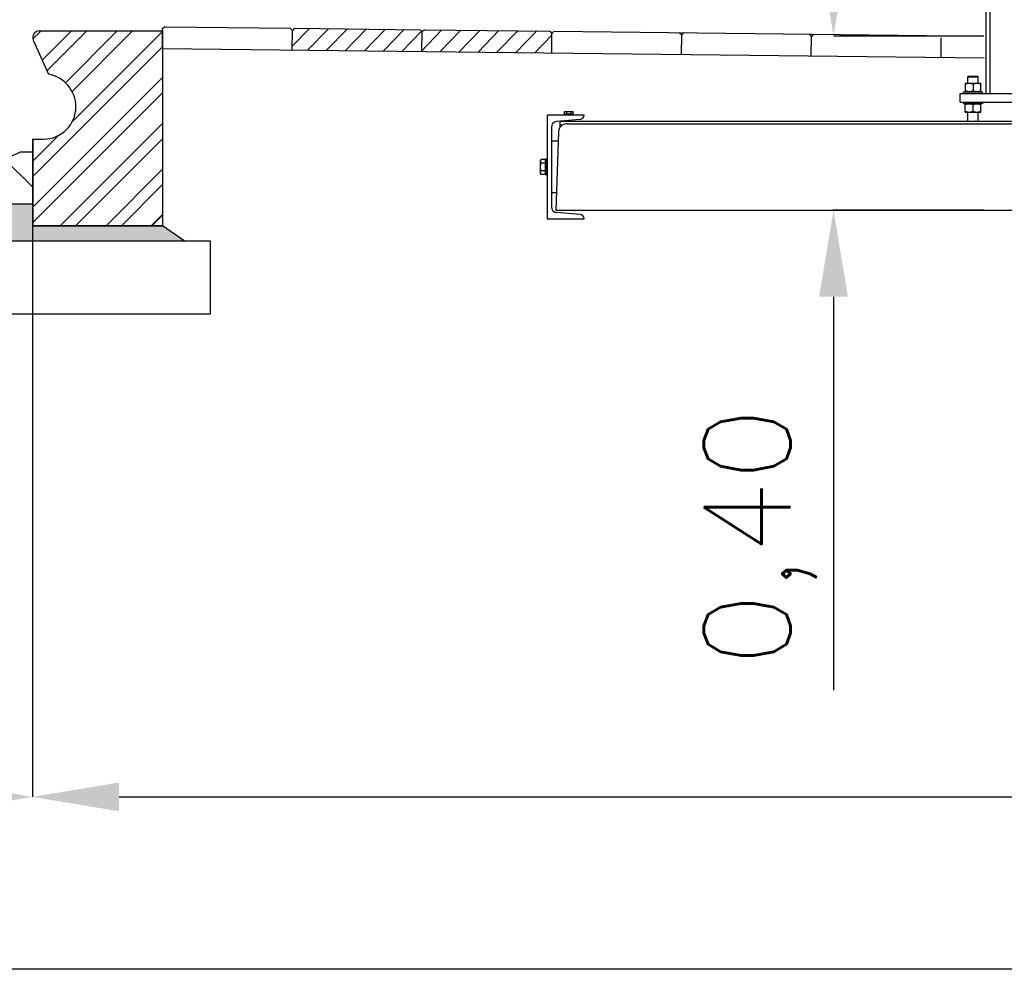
# Model space of a CAD drawing. Header units: millimetres. Extents: x 96940 to 101272, y 432237 to 434659.
# Tile 126 of 256: x 97686.05 to 97688.32, y 432609.11 to 432611.33. Entities that reach past the tile are written whole.
import ezdxf

# ---------------------------------------------------------------- set-up
doc = ezdxf.new("R2010")
doc.units = ezdxf.units.MM
for name, color, linetype in [('N-DI-CONSTRLIJN', 40, 'Continuous'), ('NW_profiel', 7, 'Continuous'), ('NW_profiel_arcering', 254, 'Continuous'), ('R_BN_T_N_Arcering', 7, 'Continuous'), ('R_BN_T_N_Halte', 3, 'Continuous'), ('R_BN_T_N_Halte_Bemating', 1, 'Continuous'), ('R_BN_T_N_Tramplus abri 2e generatie', 7, 'Continuous'), ('R_C_GOOT', 7, 'Continuous'), ('R_C_LIJN35', 2, 'Continuous'), ('R_C_LIJN50', 3, 'Continuous')]:
    doc.layers.add(name, color=color, linetype=linetype)
doc.styles.get("Standard").update_dxf_attribs({"font": 'romans.shx'})
doc.dimstyles.new('RET 1-500', dxfattribs={"dimtxt": 1, "dimasz": 1, "dimexe": 0.3, "dimexo": 0, "dimgap": 0.3, "dimtad": 1, "dimdec": 3, "dimzin": 1, "dimtxsty": 'Standard', "dimcen": 0, "dimclrd": 1, "dimclre": 1, "dimclrt": 7, "dimaunit": 2, "dimadec": 4, "dimazin": 0, "dimtfac": 1, "dimtdec": 3, "dimtofl": 0, "dimtmove": 0, "dimatfit": 0, "dimfxl": 1, "dimarcsym": 0})

# ---------------------------------------------------------------- blocks, each defined once
blk = doc.blocks.new('*D69')
at = {"layer": 'Defpoints', "color": 0, "transparency": 16777216}
for p in [(97686.0768, 432611.0567), (97691.0769, 432611.0266), (97691.0769, 432609.5362)]:
    blk.add_point(p, dxfattribs=at)
at = {"layer": 'R_BN_T_N_Halte_Bemating', "color": 1, "lineweight": -2, "transparency": 16777216}
for p, q in [((97686.0768, 432611.0567), (97686.0768, 432609.5362)), ((97691.0769, 432611.0266), (97691.0769, 432609.5362)), ((97686.2768, 432609.5362), (97690.8769, 432609.5362))]:
    blk.add_line(p, q, dxfattribs=at)
at = {"layer": 'R_BN_T_N_Halte_Bemating', "color": 1, "transparency": 16777216}
for points in [[(97686.2768, 432609.5696), (97686.2768, 432609.5029), (97686.0768, 432609.5362)], [(97690.8769, 432609.5696), (97690.8769, 432609.5029), (97691.0769, 432609.5362)]]:
    blk.add_solid(points, dxfattribs=at)
at = {"layer": 'R_BN_T_N_Halte_Bemating', "color": 7, "transparency": 16777216, "insert": (97689.5241, 432609.7053), "char_height": 0.2, "attachment_point": 5}
blk.add_mtext('5,00', dxfattribs=at)
blk = doc.blocks.new('*D51')
at = {"layer": 'Defpoints', "color": 0, "transparency": 16777216}
for p in [(97684.7869, 432611.1236), (97686.0768, 432611.0567), (97686.0768, 432609.5362)]:
    blk.add_point(p, dxfattribs=at)
at = {"layer": 'R_BN_T_N_Halte_Bemating', "color": 1, "lineweight": -2, "transparency": 16777216}
for p, q in [((97684.7869, 432611.1236), (97684.7869, 432609.5362)), ((97686.0768, 432611.0567), (97686.0768, 432609.5362)), ((97684.9869, 432609.5362), (97685.8768, 432609.5362))]:
    blk.add_line(p, q, dxfattribs=at)
at = {"layer": 'R_BN_T_N_Halte_Bemating', "color": 1, "transparency": 16777216}
for points in [[(97684.9869, 432609.5696), (97684.9869, 432609.5029), (97684.7869, 432609.5362)], [(97685.8768, 432609.5696), (97685.8768, 432609.5029), (97686.0768, 432609.5362)]]:
    blk.add_solid(points, dxfattribs=at)
at = {"layer": 'R_BN_T_N_Halte_Bemating', "color": 7, "transparency": 16777216, "insert": (97685.4319, 432609.7053), "char_height": 0.2, "attachment_point": 5}
blk.add_mtext('1,29', dxfattribs=at)
blk = doc.blocks.new('*D52')
at = {"layer": 'Defpoints', "color": 0, "transparency": 16777216}
for p in [(97691.0769, 432610.3011), (97669.6869, 432610.169), (97691.0769, 432609.1387)]:
    blk.add_point(p, dxfattribs=at)
at = {"layer": 'R_BN_T_N_Halte_Bemating', "color": 1, "lineweight": -2, "transparency": 16777216}
for p, q in [((97691.0769, 432610.3011), (97691.0769, 432609.1387)), ((97669.6869, 432610.169), (97669.6869, 432609.1387)), ((97669.8869, 432609.1387), (97690.8769, 432609.1387))]:
    blk.add_line(p, q, dxfattribs=at)
at = {"layer": 'R_BN_T_N_Halte_Bemating', "color": 1, "transparency": 16777216}
for points in [[(97669.8869, 432609.172), (97669.8869, 432609.1053), (97669.6869, 432609.1387)], [(97690.8769, 432609.172), (97690.8769, 432609.1053), (97691.0769, 432609.1387)]]:
    blk.add_solid(points, dxfattribs=at)
at = {"layer": 'R_BN_T_N_Halte_Bemating', "color": 7, "transparency": 16777216, "insert": (97680.0918, 432609.3077), "char_height": 0.2, "attachment_point": 5}
blk.add_mtext('21,39', dxfattribs=at)
blk = doc.blocks.new('*D524')
at = {"layer": 'Defpoints', "color": 0, "transparency": 16777216}
for p in [(97688.2758, 432611.2948), (97687.9282, 432610.8923), (97688.2758, 432610.8923)]:
    blk.add_point(p, dxfattribs=at)
at = {"layer": 'R_BN_T_N_Halte_Bemating', "color": 1, "lineweight": -2, "transparency": 16777216}
for p, q in [((97687.9282, 432611.4948), (97687.9282, 432611.6948)), ((97688.2758, 432611.2948), (97687.9282, 432611.2948)), ((97688.2758, 432610.8923), (97687.9282, 432610.8923)), ((97687.9282, 432610.6923), (97687.9282, 432609.7828))]:
    blk.add_line(p, q, dxfattribs=at)
at = {"layer": 'R_BN_T_N_Halte_Bemating', "color": 1, "transparency": 16777216}
for points in [[(97687.8949, 432611.4948), (97687.9616, 432611.4948), (97687.9282, 432611.2948)], [(97687.8949, 432610.6923), (97687.9616, 432610.6923), (97687.9282, 432610.8923)]]:
    blk.add_solid(points, dxfattribs=at)
at = {"layer": 'R_BN_T_N_Halte_Bemating', "color": 7, "transparency": 16777216, "insert": (97687.7592, 432610.1376), "char_height": 0.2, "attachment_point": 5, "rotation": 90}
blk.add_mtext('0,40', dxfattribs=at)

msp = doc.modelspace()

# ---------------------------------------------------------------- hatches: boundary and pattern name
at = {"layer": 'NW_profiel_arcering'}
h = msp.add_hatch(dxfattribs=at)
h.set_pattern_fill('ANSI31', color=1, scale=0.01, angle=-360.86769, style=0)
h.set_pattern_definition([(45.86769, (97563.904714, 432498.539054), (-0.022788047, 0.022108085), [])])
h.paths.add_polyline_path([(97686.97731, 432611.30456), (97686.97237, 432611.30961), (97686.68239, 432611.31291), (97686.67733, 432611.30796), (97686.67682, 432611.26297), (97686.9768, 432611.25956)])
h.paths.add_polyline_path([(97687.27235, 432611.3062), (97686.98237, 432611.3095), (97686.97731, 432611.30456), (97686.9768, 432611.25956), (97687.27678, 432611.25615), (97687.27729, 432611.30115)])
at = {"layer": 'R_BN_T_N_Arcering'}
msp.add_hatch(color=1, dxfattribs=at).paths.add_polyline_path([(97686.42689, 432610.82168), (97686.37689, 432610.85669), (97686.07689, 432610.85669), (97686.07689, 432610.90669), (97685.77689, 432610.90669), (97685.72814, 432610.85268), (97685.85914, 432610.85268), (97685.85435, 432610.82168)])
at = {"layer": 'R_BN_T_N_Tramplus abri 2e generatie'}
h = msp.add_hatch(dxfattribs=at)
h.set_pattern_fill('ANSI32', color=256, scale=0.2, style=0)
h.set_pattern_definition([(45, (97676.23411, 432611.02661), (-0.053033, 0.053033), []), (45, (97676.26946, 432611.02661), (-0.053033, 0.053033), [])])
edge = h.paths.add_edge_path()
edge.add_ellipse((97686.10181, 432611.13178), major_axis=(-0.05309, 0.05309), ratio=1, start_angle=135, end_angle=224.93389, ccw=False)
edge.add_line((97686.10181, 432611.05669), (97686.07689, 432611.05669))
edge.add_line((97686.07689, 432611.05669), (97686.07689, 432611.02661))
edge.add_line((97686.07689, 432611.02661), (97686.07743, 432611.02661))
edge.add_line((97686.07743, 432611.02661), (97686.07743, 432610.91161))
edge.add_line((97686.07743, 432610.91161), (97686.07689, 432610.91161))
edge.add_line((97686.07689, 432610.91161), (97686.07689, 432610.85669))
edge.add_line((97686.07689, 432610.85669), (97686.37689, 432610.85669))
edge.add_line((97686.37689, 432610.85669), (97686.37689, 432611.30669))
edge.add_line((97686.37689, 432611.30669), (97686.26143, 432611.30669))
edge.add_line((97686.26143, 432611.30661), (97686.09032, 432611.30661))
edge.add_ellipse((97686.09189, 432611.29169), major_axis=(-0.01061, 0.01061), ratio=1, start_angle=-39.00062, end_angle=69)
edge.add_line((97686.07819, 432611.28559), (97686.11336, 432611.20659))
edge.add_ellipse((97686.10012, 432611.13097), major_axis=(-0.05429, 0.05429), ratio=1, start_angle=225.53693, end_angle=305.07189, ccw=False)
at = {"layer": 'R_C_GOOT', "ltscale": 0.5}
h = msp.add_hatch(dxfattribs=at)
h.set_pattern_fill('ANSI31', color=1, scale=0.5, angle=90, style=0)
h.set_pattern_definition([(135, (97675.97291, 432616.011395), (-0.04419417, -0.04419417), [])])
h.paths.add_polyline_path([(97686.07689, 432610.90669), (97686.07689, 432611.02669), (97686.04689, 432611.02669, -0.2450524), (97685.80689, 432611.02669), (97685.77689, 432611.02669), (97685.77689, 432610.90669)])

# ---------------------------------------------------------------- linework, layer by layer
at = {"layer": 'N-DI-CONSTRLIJN', "color": 1}
msp.add_line((97686.35259, 432610.85813), (97686.37689, 432610.88243), dxfattribs=at)
at = {"layer": 'NW_profiel', "color": 9}
for p, q in [((97686.37684, 432611.26638), (97686.37735, 432611.31137)), ((97686.38241, 432611.31632), (97686.37735, 432611.31137)), ((97686.38241, 432611.31632), (97686.67239, 432611.31302)), ((97686.67239, 432611.31302), (97686.67733, 432611.30796)), ((97686.67682, 432611.26297), (97686.67733, 432611.30796)), ((97686.68239, 432611.31291), (97686.67733, 432611.30796)), ((97686.68239, 432611.31291), (97686.97237, 432611.30961)), ((97686.97237, 432611.30961), (97686.97731, 432611.30456)), ((97686.9768, 432611.25956), (97686.97731, 432611.30456)), ((97686.98237, 432611.3095), (97686.97731, 432611.30456)), ((97686.98237, 432611.3095), (97687.27235, 432611.3062)), ((97687.27235, 432611.3062), (97687.27729, 432611.30115)), ((97687.27678, 432611.25615), (97687.27729, 432611.30115)), ((97687.28235, 432611.30609), (97687.27729, 432611.30115)), ((97687.28235, 432611.30609), (97688.27577, 432611.2948)), ((97687.57233, 432611.30279), (97687.57728, 432611.29774)), ((97687.57676, 432611.25274), (97687.57728, 432611.29774)), ((97687.58233, 432611.30268), (97687.57728, 432611.29774)), ((97687.87231, 432611.29939), (97687.87726, 432611.29433)), ((97687.88231, 432611.29927), (97687.87726, 432611.29433)), ((97687.87674, 432611.24933), (97687.87726, 432611.29433)), ((97688.17673, 432611.24592), (97688.17724, 432611.29092)), ((97686.37684, 432611.26638), (97688.27653, 432611.24479))]:
    msp.add_line(p, q, dxfattribs=at)
at = {"layer": 'R_BN_T_N_Halte', "color": 1}
msp.add_line((97686.07689, 432610.85669), (97686.37689, 432610.85669), dxfattribs=at)
at = {"layer": 'R_BN_T_N_Tramplus abri 2e generatie'}
for p, q in [((97688.28097, 432611.16232), (97688.28097, 432611.69586)), ((97688.29017, 432611.16232), (97688.29017, 432611.69473)), ((97688.23297, 432611.18532), (97688.23297, 432611.16632)), ((97688.26897, 432611.18532), (97688.23297, 432611.18532)), ((97688.23897, 432611.20082), (97688.24047, 432611.20232)), ((97688.23897, 432611.18532), (97688.23897, 432611.20082)), ((97688.23897, 432611.20082), (97688.26297, 432611.20082)), ((97688.24047, 432611.20232), (97688.26147, 432611.20232)), ((97688.26297, 432611.20082), (97688.26147, 432611.20232)), ((97688.26297, 432611.18532), (97688.26297, 432611.20082)), ((97688.26897, 432611.16632), (97688.26897, 432611.18532)), ((97688.22097, 432611.14232), (97688.22097, 432611.16232)), ((97688.22097, 432611.16232), (97688.49597, 432611.16232)), ((97688.22897, 432611.16232), (97688.22897, 432611.16632)), ((97688.22897, 432611.16632), (97688.27297, 432611.16632)), ((97688.25097, 432611.18371), (97688.25097, 432611.16793)), ((97688.27297, 432611.16232), (97688.27297, 432611.16632)), ((97688.22097, 432611.14232), (97688.47597, 432611.14232)), ((97688.22897, 432611.14232), (97688.22897, 432611.13832)), ((97688.27297, 432611.13832), (97688.22897, 432611.13832)), ((97688.23297, 432611.11932), (97688.23297, 432611.13832)), ((97688.26897, 432611.11932), (97688.26897, 432611.13832)), ((97688.27297, 432611.14232), (97688.27297, 432611.13832)), ((97687.30666, 432611.11996), (97687.30797, 432611.12072)), ((97687.30666, 432611.11492), (97687.30666, 432611.11996)), ((97687.30797, 432611.12072), (97687.32497, 432611.12072)), ((97687.31157, 432611.11492), (97687.31157, 432611.11996)), ((97687.32138, 432611.11492), (97687.32138, 432611.11996)), ((97687.32629, 432611.11996), (97687.32497, 432611.12072)), ((97687.32629, 432611.11492), (97687.32629, 432611.11996)), ((97688.23297, 432611.11932), (97688.26897, 432611.11932)), ((97688.23897, 432611.09732), (97688.23897, 432611.11932)), ((97688.25097, 432611.12093), (97688.25097, 432611.13671)), ((97688.26297, 432611.09732), (97688.26297, 432611.11932)), ((97687.26647, 432611.11232), (97687.26647, 432610.87232)), ((97687.35147, 432611.11232), (97687.26647, 432611.11232)), ((97687.34235, 432611.10224), (97687.28784, 432611.09747)), ((97687.29597, 432611.08373), (97687.29597, 432611.09732)), ((97688.79597, 432611.09732), (97687.29597, 432611.09732)), ((97687.30647, 432611.11232), (97687.30647, 432611.11432)), ((97687.30647, 432611.11432), (97687.32647, 432611.11432)), ((97687.30666, 432611.11492), (97687.32629, 432611.11492)), ((97687.30797, 432611.11432), (97687.30797, 432611.11492)), ((97687.31147, 432611.09954), (97687.31147, 432611.09732)), ((97687.32147, 432611.10042), (97687.32147, 432611.09732)), ((97687.32497, 432611.11432), (97687.32497, 432611.11492)), ((97687.32647, 432611.11232), (97687.32647, 432611.11432)), ((97687.27597, 432611.08452), (97687.27597, 432610.90012)), ((97687.29228, 432611.07302), (97687.28597, 432610.89232)), ((97687.30207, 432611.08932), (97687.29597, 432611.08932)), ((97687.31227, 432611.09232), (97688.77968, 432611.09232)), ((97687.29156, 432611.05232), (97687.27597, 432611.05232)), ((97687.25231, 432611.00964), (97687.25097, 432611.00732)), ((97687.25097, 432610.97732), (97687.25097, 432611.00732)), ((97687.26267, 432611.00964), (97687.25231, 432611.00964)), ((97687.26267, 432610.975), (97687.26267, 432611.00964)), ((97687.26347, 432611.00732), (97687.26267, 432611.00732)), ((97687.26347, 432611.01082), (97687.26347, 432610.97382)), ((97687.26347, 432611.01082), (97687.26647, 432611.01082)), ((97687.26267, 432611.00098), (97687.25231, 432611.00098)), ((97687.26267, 432610.98366), (97687.25231, 432610.98366)), ((97687.25231, 432610.975), (97687.25097, 432610.97732)), ((97687.26267, 432610.975), (97687.25231, 432610.975)), ((97687.26347, 432610.97732), (97687.26267, 432610.97732)), ((97687.26347, 432610.97382), (97687.26647, 432610.97382)), ((97687.28737, 432610.93232), (97687.27597, 432610.93232)), ((97687.28597, 432610.89232), (97688.80597, 432610.89232)), ((97687.26647, 432610.87232), (97687.35147, 432610.87232)), ((97687.34235, 432610.8824), (97687.28784, 432610.88717))]:
    msp.add_line(p, q, dxfattribs=at)
at = {"layer": 'R_BN_T_N_Tramplus abri 2e generatie', "color": 9}
for p, q in [((97686.09189, 432611.30669), (97686.37689, 432611.30669)), ((97686.37689, 432611.30669), (97686.37689, 432610.85669)), ((97686.07819, 432611.28559), (97686.11336, 432611.20659)), ((97686.07684, 432611.05669), (97686.10184, 432611.05669)), ((97686.07684, 432611.05669), (97686.10184, 432611.05669)), ((97686.07684, 432611.05669), (97686.10184, 432611.05669)), ((97686.07689, 432611.05669), (97686.07689, 432610.85669)), ((97686.07689, 432611.05669), (97686.07689, 432610.85669)), ((97686.07689, 432611.05669), (97686.07689, 432610.85669)), ((97686.07689, 432611.02661), (97686.07689, 432610.90661)), ((97686.07689, 432611.02661), (97686.07689, 432610.90661)), ((97686.07689, 432611.02661), (97686.07689, 432610.90661)), ((97686.07689, 432610.85669), (97686.37689, 432610.85669))]:
    msp.add_line(p, q, dxfattribs=at)
at = {"layer": 'R_BN_T_N_Tramplus abri 2e generatie', "color": 2}
for p, q in [((97687.28762, 432610.89232), (97687.28605, 432610.89456)), ((97687.35141, 432610.87257), (97687.35087, 432610.87232))]:
    msp.add_line(p, q, dxfattribs=at)
at = {"layer": 'R_BN_T_N_Tramplus abri 2e generatie'}
for points in [[(97688.24197, 432611.18532), (97688.24021, 432611.18526), (97688.23844, 432611.18506), (97688.23667, 432611.18474), (97688.23486, 432611.18429), (97688.23297, 432611.18371)], [(97688.25097, 432611.18371), (97688.24909, 432611.18429), (97688.24728, 432611.18474), (97688.24551, 432611.18506), (97688.24374, 432611.18526), (97688.24197, 432611.18532)], [(97688.25997, 432611.18532), (97688.25821, 432611.18526), (97688.25644, 432611.18506), (97688.25467, 432611.18474), (97688.25286, 432611.18429), (97688.25097, 432611.18371)], [(97688.26897, 432611.18371), (97688.26709, 432611.18429), (97688.26528, 432611.18474), (97688.26351, 432611.18506), (97688.26174, 432611.18526), (97688.25997, 432611.18532)], [(97688.24197, 432611.16632), (97688.24021, 432611.16639), (97688.23844, 432611.16659), (97688.23667, 432611.16691), (97688.23486, 432611.16735), (97688.23297, 432611.16793)], [(97688.25097, 432611.16793), (97688.24909, 432611.16735), (97688.24728, 432611.16691), (97688.24551, 432611.16659), (97688.24374, 432611.16639), (97688.24197, 432611.16632)], [(97688.25997, 432611.16632), (97688.25821, 432611.16639), (97688.25644, 432611.16659), (97688.25467, 432611.16691), (97688.25286, 432611.16735), (97688.25097, 432611.16793)], [(97688.26897, 432611.16793), (97688.26709, 432611.16735), (97688.26528, 432611.16691), (97688.26351, 432611.16659), (97688.26174, 432611.16639), (97688.25997, 432611.16632)], [(97688.23297, 432611.13671), (97688.23486, 432611.13729), (97688.23667, 432611.13774), (97688.23844, 432611.13806), (97688.24021, 432611.13826), (97688.24197, 432611.13832)], [(97688.24197, 432611.13832), (97688.24374, 432611.13826), (97688.24551, 432611.13806), (97688.24728, 432611.13774), (97688.24909, 432611.13729), (97688.25097, 432611.13671)], [(97688.25097, 432611.13671), (97688.25286, 432611.13729), (97688.25467, 432611.13774), (97688.25644, 432611.13806), (97688.25821, 432611.13826), (97688.25997, 432611.13832)], [(97688.25997, 432611.13832), (97688.26174, 432611.13826), (97688.26351, 432611.13806), (97688.26528, 432611.13774), (97688.26709, 432611.13729), (97688.26897, 432611.13671)], [(97687.30666, 432611.11996), (97687.30717, 432611.12023), (97687.30767, 432611.12044), (97687.30815, 432611.1206), (97687.30863, 432611.12069), (97687.30911, 432611.12072)], [(97687.30911, 432611.12072), (97687.30959, 432611.12069), (97687.31008, 432611.1206), (97687.31056, 432611.12044), (97687.31105, 432611.12023), (97687.31157, 432611.11996)], [(97687.31157, 432611.11996), (97687.31259, 432611.12023), (97687.31357, 432611.12044), (97687.31454, 432611.1206), (97687.31551, 432611.12069), (97687.31647, 432611.12072)], [(97687.31647, 432611.12072), (97687.31745, 432611.12069), (97687.31842, 432611.1206), (97687.31939, 432611.12044), (97687.32037, 432611.12023), (97687.32138, 432611.11996)], [(97687.32138, 432611.11996), (97687.3219, 432611.12023), (97687.32239, 432611.12044), (97687.32287, 432611.1206), (97687.32335, 432611.12069), (97687.32384, 432611.12072)], [(97687.32384, 432611.12072), (97687.32432, 432611.12069), (97687.3248, 432611.1206), (97687.32528, 432611.12044), (97687.32578, 432611.12023), (97687.32629, 432611.11996)], [(97688.23297, 432611.12093), (97688.23486, 432611.12035), (97688.23667, 432611.11991), (97688.23844, 432611.11959), (97688.24021, 432611.11939), (97688.24197, 432611.11932)], [(97688.24197, 432611.11932), (97688.24374, 432611.11939), (97688.24551, 432611.11959), (97688.24728, 432611.11991), (97688.24909, 432611.12035), (97688.25097, 432611.12093)], [(97688.25097, 432611.12093), (97688.25286, 432611.12035), (97688.25467, 432611.11991), (97688.25644, 432611.11959), (97688.25821, 432611.11939), (97688.25997, 432611.11932)], [(97688.25997, 432611.11932), (97688.26174, 432611.11939), (97688.26351, 432611.11959), (97688.26528, 432611.11991), (97688.26709, 432611.12035), (97688.26897, 432611.12093)], [(97687.25097, 432611.00531), (97687.25106, 432611.00637), (97687.25132, 432611.00744), (97687.25173, 432611.00852), (97687.25231, 432611.00964)], [(97687.25231, 432611.00098), (97687.25173, 432611.00211), (97687.25132, 432611.00319), (97687.25106, 432611.00425), (97687.25097, 432611.00531)], [(97687.25097, 432610.99232), (97687.25103, 432610.99404), (97687.2512, 432610.99575), (97687.25147, 432610.99746), (97687.25184, 432610.9992), (97687.25231, 432611.00098)], [(97687.25231, 432610.98366), (97687.25184, 432610.98546), (97687.25147, 432610.9872), (97687.2512, 432610.98891), (97687.25103, 432610.99062), (97687.25097, 432610.99232)], [(97687.25097, 432610.97933), (97687.25106, 432610.98039), (97687.25132, 432610.98146), (97687.25173, 432610.98254), (97687.25231, 432610.98366)], [(97687.25231, 432610.975), (97687.25173, 432610.97613), (97687.25132, 432610.97721), (97687.25106, 432610.97827), (97687.25097, 432610.97933)]]:
    msp.add_lwpolyline(points, dxfattribs=at)
at = {"layer": 'R_BN_T_N_Tramplus abri 2e generatie', "color": 9}
for centre, radius, start, end in [((97686.09189, 432611.29169), 0.015, 90, 204), ((97686.10012, 432611.13097), 0.07677, 0.53658, 80.07189), ((97686.10181, 432611.13178), 0.07509, 270.02753, 359.9339)]:
    msp.add_arc(centre, radius, start, end, dxfattribs=at)
at = {"layer": 'R_BN_T_N_Tramplus abri 2e generatie'}
for centre, radius, start, end in [((97687.28897, 432611.08452), 0.013, 95, 180), ((97687.34147, 432611.1122), 0.01, 275, 0.67851), ((97687.31227, 432611.07232), 0.02, 90, 178), ((97687.28897, 432610.90012), 0.013, 180, 265), ((97687.34147, 432610.87244), 0.01, 359.32149, 85)]:
    msp.add_arc(centre, radius, start, end, dxfattribs=at)
at = {"layer": 'R_C_GOOT', "color": 1}
for q in [(97686.04689, 432611.02669), (97686.07689, 432610.90669), (97686.07689, 432610.90669)]:
    msp.add_line((97686.07689, 432611.02669), q, dxfattribs=at)
msp.add_arc((97685.92689, 432611.25683), 0.25955, 242.46174, 297.53826, dxfattribs=at)
at = {"layer": 'R_C_LIJN35', "color": 1}
msp.add_line((97685.8203, 432610.65268), (97686.48684, 432610.65268), dxfattribs=at)
at = {"layer": 'R_C_LIJN50', "color": 1}
for p, q in [((97685.85554, 432610.82188), (97686.48684, 432610.82188)), ((97686.48684, 432610.82188), (97686.48684, 432610.65268))]:
    msp.add_line(p, q, dxfattribs=at)
msp.add_lwpolyline([(97686.07689, 432610.90669), (97686.07689, 432610.90669), (97685.77689, 432610.90669), (97685.72814, 432610.85268), (97685.85914, 432610.85268), (97685.85914, 432610.85268), (97685.85435, 432610.82168), (97686.42689, 432610.82168), (97686.37689, 432610.85669), (97686.07689, 432610.85669)], close=True, dxfattribs=at)

# ---------------------------------------------------------------- dimensions: what is measured, and where the dimension line sits
at = {"layer": 'R_BN_T_N_Halte_Bemating'}
dim = msp.add_linear_dim(base=(97687.92823, 432610.89232), p1=(97688.27577, 432611.2948), p2=(97688.27577, 432610.89232), angle=270, dimstyle='RET 1-500', override={"dimtxt": 0.2, "dimasz": 0.2, "dimexe": 0, "dimgap": 0.05, "dimdec": 2}, dxfattribs=at)
dim.commit()
dim.dimension.update_dxf_attribs({"geometry": '*D524', "text_midpoint": (97687.92823, 432610.13756), "dimtype": 161})
for base, p1, p2, override, picture, middle in [((97686.07684, 432609.53624), (97684.78689, 432611.12359), (97686.07684, 432611.05669), {"dimtxt": 0.2, "dimasz": 0.2, "dimexe": 0, "dimgap": 0.05, "dimdec": 2}, '*D51', (97685.43187, 432609.53624)), ((97691.07689, 432609.53624), (97686.07684, 432611.05669), (97691.07689, 432611.02661), {"dimtxt": 0.2, "dimasz": 0.2, "dimexe": 0, "dimgap": 0.05, "dimdec": 2, "dimtxsty": 'Standard'}, '*D69', (97689.52409, 432609.53624)), ((97691.07689, 432609.13867), (97669.68689, 432610.16904), (97691.07689, 432610.30105), {"dimtxt": 0.2, "dimasz": 0.2, "dimexe": 0, "dimgap": 0.05, "dimdec": 2}, '*D52', (97680.09175, 432609.13867))]:
    dim = msp.add_linear_dim(base=base, p1=p1, p2=p2, dimstyle='RET 1-500', override=override, dxfattribs=at)
    dim.commit()
    dim.dimension.update_dxf_attribs({"geometry": picture, "text_midpoint": middle, "dimtype": 160})

doc.saveas('drawing.dxf')
